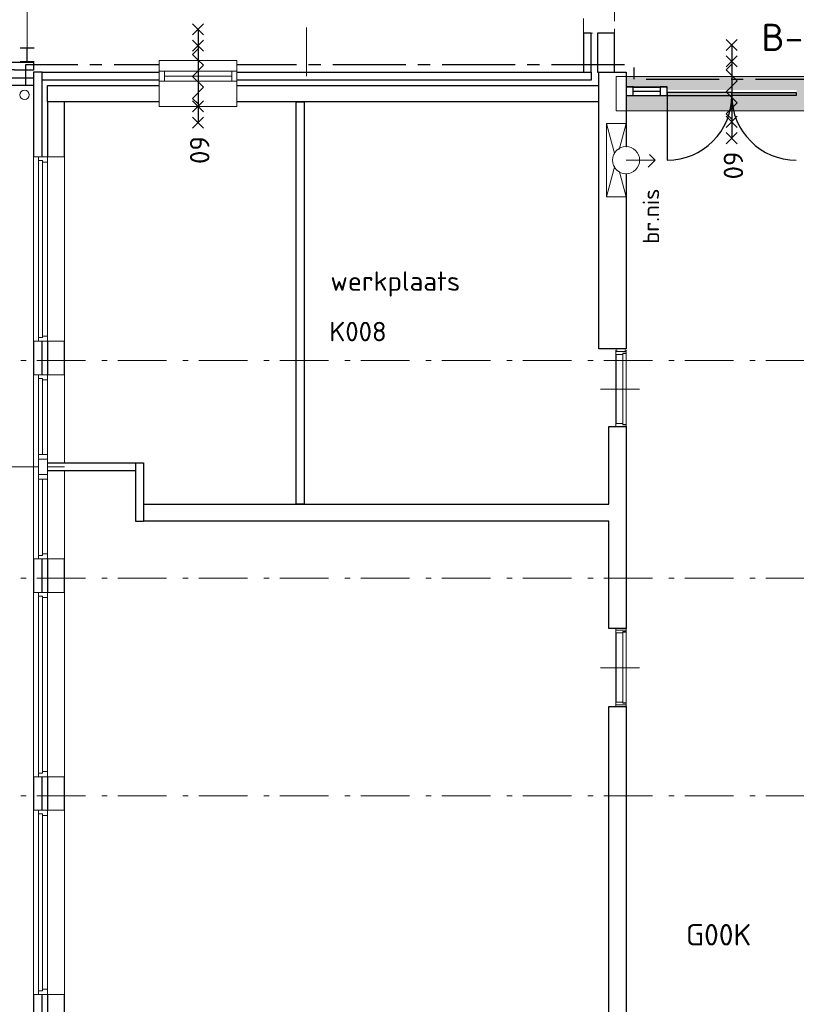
# Model space of a CAD drawing. Header units: millimetres. Extents: x -28579 to 211491, y -26192 to 102706.
# Tile 7 of 48: x -10281 to -294, y 2791 to 15454. Entities that reach past the tile are written whole.
import ezdxf

# ---------------------------------------------------------------- set-up
doc = ezdxf.new("R2010")
doc.units = ezdxf.units.MM
doc.header["$LTSCALE"] = 100
for name, pattern in [('B0202', [28.125, 18.75, -3.125, 3.125, -3.125]), ('HIDDEN', [9.525, 6.35, -3.175]), ('STYLE_06', [1.041641, 0.625, -0.208282, 0.069427, -0.138931])]:
    doc.linetypes.add(name, pattern=pattern)
for name, color, linetype in [('AA22FJ9-_GIPS', 251, 'Continuous'), ('AL22FF1-_KALKZANDST', 2, 'Continuous'), ('AL65_BEVEILIGING', 1, 'Continuous'), ('br.compartimentering', 4, 'B0202'), ('buitenkant kozijn', 2, 'Continuous'), ('draairichting', 1, 'Continuous')]:
    doc.layers.add(name, color=color, linetype=linetype)
doc.layers.add('hulplijnen', color=6, linetype='Continuous', plot=False)
doc.layers.add('None', color=7, linetype='Continuous', lineweight=5)
doc.styles.add('03_100', font='isocpeur.ttf')
doc.styles.add('Tekton Plus Regular', font='isocpeur.ttf')

# ---------------------------------------------------------------- blocks, each defined once
blk = doc.blocks.new('Group-75')
at = {"color": 8, "linetype": 'Continuous', "lineweight": 5}
blk.add_wipeout([(-57097, -9764), (-57097, -10726), (-56967, -10726), (-56967, -9764)], dxfattribs=at).dxf.layer = 'None'
at = {"layer": 'None', "color": 8, "linetype": 'Continuous', "lineweight": 5}
blk.add_lwpolyline([(-57097, -9764), (-57097, -10726), (-56967, -10726), (-56967, -9764)], close=True, dxfattribs=at)
at = {"color": 8, "linetype": 'Continuous', "lineweight": 5}
blk.add_wipeout([(-57006, -9790), (-57006, -10701), (-56967, -10701), (-56967, -9790)], dxfattribs=at).dxf.layer = 'None'
at = {"layer": 'None', "color": 8, "linetype": 'Continuous', "lineweight": 5}
blk.add_lwpolyline([(-57006, -9790), (-57006, -10701), (-56967, -10701), (-56967, -9790)], close=True, dxfattribs=at)
at = {"color": 8, "linetype": 'Continuous', "lineweight": 5}
blk.add_wipeout([(-57092, -9801), (-57092, -10690), (-57006, -10690), (-57006, -9801)], dxfattribs=at).dxf.layer = 'None'
at = {"layer": 'None', "color": 8, "linetype": 'Continuous', "lineweight": 5}
for p, q in [((-57082, -9764), (-56982, -9764)), ((-56793, -10248), (-57293, -10248)), ((-57082, -10726), (-56982, -10726))]:
    blk.add_line(p, q, dxfattribs=at)
for points in [[(-56982, -9745), (-56967, -9745), (-56967, -9784), (-57006, -9784), (-57006, -9801), (-57097, -9801), (-57097, -9745), (-57082, -9745)], [(-56982, -10745), (-56967, -10745), (-56967, -10706), (-57006, -10706), (-57006, -10690), (-57097, -10690), (-57097, -10745), (-57082, -10745)]]:
    blk.add_lwpolyline(points, dxfattribs=at)
blk.add_lwpolyline([(-57092, -9801), (-57092, -10690), (-57006, -10690), (-57006, -9801)], close=True, dxfattribs=at)
blk = doc.blocks.new('Group-76')
at = {"color": 8, "linetype": 'Continuous', "lineweight": 5}
blk.add_wipeout([(-57097, -6183), (-57097, -7145), (-56967, -7145), (-56967, -6183)], dxfattribs=at).dxf.layer = 'None'
at = {"layer": 'None', "color": 8, "linetype": 'Continuous', "lineweight": 5}
blk.add_lwpolyline([(-57097, -6183), (-57097, -7145), (-56967, -7145), (-56967, -6183)], close=True, dxfattribs=at)
at = {"color": 8, "linetype": 'Continuous', "lineweight": 5}
blk.add_wipeout([(-57006, -6208), (-57006, -7120), (-56967, -7120), (-56967, -6208)], dxfattribs=at).dxf.layer = 'None'
at = {"layer": 'None', "color": 8, "linetype": 'Continuous', "lineweight": 5}
blk.add_lwpolyline([(-57006, -6208), (-57006, -7120), (-56967, -7120), (-56967, -6208)], close=True, dxfattribs=at)
at = {"color": 8, "linetype": 'Continuous', "lineweight": 5}
blk.add_wipeout([(-57092, -6220), (-57092, -7108), (-57006, -7108), (-57006, -6220)], dxfattribs=at).dxf.layer = 'None'
at = {"layer": 'None', "color": 8, "linetype": 'Continuous', "lineweight": 5}
for p, q in [((-57082, -6183), (-56982, -6183)), ((-56793, -6667), (-57293, -6667)), ((-57082, -7145), (-56982, -7145))]:
    blk.add_line(p, q, dxfattribs=at)
for points in [[(-56982, -6164), (-56967, -6164), (-56967, -6203), (-57006, -6203), (-57006, -6220), (-57097, -6220), (-57097, -6164), (-57082, -6164)], [(-56982, -7164), (-56967, -7164), (-56967, -7125), (-57006, -7125), (-57006, -7108), (-57097, -7108), (-57097, -7164), (-57082, -7164)]]:
    blk.add_lwpolyline(points, dxfattribs=at)
blk.add_lwpolyline([(-57092, -6220), (-57092, -7108), (-57006, -7108), (-57006, -6220)], close=True, dxfattribs=at)
blk = doc.blocks.new('Group-83')
at = {"color": 8, "linetype": 'Continuous', "lineweight": 5}
blk.add_wipeout([(-64521, -12080), (-64407, -12080), (-64407, -14450), (-64521, -14450)], dxfattribs=at).dxf.layer = 'None'
at = {"layer": 'None', "color": 8, "linetype": 'Continuous', "lineweight": 5}
blk.add_lwpolyline([(-64521, -12080), (-64407, -12080), (-64407, -14450), (-64521, -14450)], close=True, dxfattribs=at)
at = {"color": 8, "linetype": 'Continuous', "lineweight": 5}
blk.add_wipeout([(-64587, -12080), (-64187, -12080), (-64187, -14450), (-64587, -14450)], dxfattribs=at).dxf.layer = 'None'
at = {"layer": 'None', "color": 8, "linetype": 'Continuous', "lineweight": 5}
blk.add_lwpolyline([(-64587, -12080), (-64187, -12080), (-64187, -14450), (-64587, -14450)], close=True, dxfattribs=at)
at = {"color": 8, "linetype": 'Continuous', "lineweight": 5}
blk.add_wipeout([(-64521, -12080), (-64407, -12080), (-64407, -14450), (-64521, -14450)], dxfattribs=at).dxf.layer = 'None'
at = {"layer": 'None', "color": 8, "linetype": 'Continuous', "lineweight": 5}
blk.add_lwpolyline([(-64521, -12080), (-64407, -12080), (-64407, -14450), (-64521, -14450)], close=True, dxfattribs=at)
at = {"color": 8, "linetype": 'Continuous', "lineweight": 5}
for points in [[(-64521, -12080), (-64407, -12080), (-64407, -12147), (-64471, -12147), (-64471, -12127), (-64521, -12127)], [(-64521, -14450), (-64407, -14450), (-64407, -14383), (-64471, -14383), (-64471, -14403), (-64521, -14403)]]:
    blk.add_wipeout(points, dxfattribs=at).dxf.layer = 'None'
at = {"layer": 'None', "color": 8, "linetype": 'Continuous', "lineweight": 5}
blk.add_line((-64471, -12147), (-64471, -14403), dxfattribs=at)
for points in [[(-64521, -12080), (-64407, -12080), (-64407, -12147), (-64471, -12147), (-64471, -12127), (-64521, -12127)], [(-64521, -14450), (-64407, -14450), (-64407, -14383), (-64471, -14383), (-64471, -14403), (-64521, -14403)]]:
    blk.add_lwpolyline(points, close=True, dxfattribs=at)
blk = doc.blocks.new('Group-84')
at = {"color": 8, "linetype": 'Continuous', "lineweight": 5}
blk.add_wipeout([(-64521, -9280), (-64407, -9280), (-64407, -11650), (-64521, -11650)], dxfattribs=at).dxf.layer = 'None'
at = {"layer": 'None', "color": 8, "linetype": 'Continuous', "lineweight": 5}
blk.add_lwpolyline([(-64521, -9280), (-64407, -9280), (-64407, -11650), (-64521, -11650)], close=True, dxfattribs=at)
at = {"color": 8, "linetype": 'Continuous', "lineweight": 5}
blk.add_wipeout([(-64587, -9280), (-64187, -9280), (-64187, -11650), (-64587, -11650)], dxfattribs=at).dxf.layer = 'None'
at = {"layer": 'None', "color": 8, "linetype": 'Continuous', "lineweight": 5}
blk.add_lwpolyline([(-64587, -9280), (-64187, -9280), (-64187, -11650), (-64587, -11650)], close=True, dxfattribs=at)
at = {"color": 8, "linetype": 'Continuous', "lineweight": 5}
blk.add_wipeout([(-64521, -9280), (-64407, -9280), (-64407, -11650), (-64521, -11650)], dxfattribs=at).dxf.layer = 'None'
at = {"layer": 'None', "color": 8, "linetype": 'Continuous', "lineweight": 5}
blk.add_lwpolyline([(-64521, -9280), (-64407, -9280), (-64407, -11650), (-64521, -11650)], close=True, dxfattribs=at)
at = {"color": 8, "linetype": 'Continuous', "lineweight": 5}
for points in [[(-64521, -9280), (-64407, -9280), (-64407, -9347), (-64471, -9347), (-64471, -9327), (-64521, -9327)], [(-64521, -11650), (-64407, -11650), (-64407, -11583), (-64471, -11583), (-64471, -11603), (-64521, -11603)]]:
    blk.add_wipeout(points, dxfattribs=at).dxf.layer = 'None'
at = {"layer": 'None', "color": 8, "linetype": 'Continuous', "lineweight": 5}
blk.add_line((-64471, -9347), (-64471, -11603), dxfattribs=at)
for points in [[(-64521, -9280), (-64407, -9280), (-64407, -9347), (-64471, -9347), (-64471, -9327), (-64521, -9327)], [(-64521, -11650), (-64407, -11650), (-64407, -11583), (-64471, -11583), (-64471, -11603), (-64521, -11603)]]:
    blk.add_lwpolyline(points, close=True, dxfattribs=at)
blk = doc.blocks.new('Group-85')
at = {"color": 8, "linetype": 'Continuous', "lineweight": 5}
blk.add_wipeout([(-64521, -6480), (-64407, -6480), (-64407, -8850), (-64521, -8850)], dxfattribs=at).dxf.layer = 'None'
at = {"layer": 'None', "color": 8, "linetype": 'Continuous', "lineweight": 5}
blk.add_lwpolyline([(-64521, -6480), (-64407, -6480), (-64407, -8850), (-64521, -8850)], close=True, dxfattribs=at)
at = {"color": 8, "linetype": 'Continuous', "lineweight": 5}
blk.add_wipeout([(-64587, -6480), (-64187, -6480), (-64187, -8850), (-64587, -8850)], dxfattribs=at).dxf.layer = 'None'
at = {"layer": 'None', "color": 8, "linetype": 'Continuous', "lineweight": 5}
blk.add_lwpolyline([(-64587, -6480), (-64187, -6480), (-64187, -8850), (-64587, -8850)], close=True, dxfattribs=at)
at = {"color": 8, "linetype": 'Continuous', "lineweight": 5}
blk.add_wipeout([(-64521, -6480), (-64407, -6480), (-64407, -8850), (-64521, -8850)], dxfattribs=at).dxf.layer = 'None'
at = {"layer": 'None', "color": 8, "linetype": 'Continuous', "lineweight": 5}
blk.add_lwpolyline([(-64521, -6480), (-64407, -6480), (-64407, -8850), (-64521, -8850)], close=True, dxfattribs=at)
at = {"color": 8, "linetype": 'Continuous', "lineweight": 5}
for points in [[(-64521, -6480), (-64407, -6480), (-64407, -6547), (-64471, -6547), (-64471, -6527), (-64521, -6527)], [(-64521, -8850), (-64407, -8850), (-64407, -8783), (-64471, -8783), (-64471, -8803), (-64521, -8803)]]:
    blk.add_wipeout(points, dxfattribs=at).dxf.layer = 'None'
at = {"layer": 'None', "color": 8, "linetype": 'Continuous', "lineweight": 5}
blk.add_line((-64471, -6547), (-64471, -8803), dxfattribs=at)
for points in [[(-64521, -6480), (-64407, -6480), (-64407, -6547), (-64471, -6547), (-64471, -6527), (-64521, -6527)], [(-64521, -8850), (-64407, -8850), (-64407, -8783), (-64471, -8783), (-64471, -8803), (-64521, -8803)]]:
    blk.add_lwpolyline(points, close=True, dxfattribs=at)
blk = doc.blocks.new('Group-86')
at = {"color": 8, "linetype": 'Continuous', "lineweight": 5}
blk.add_wipeout([(-64521, -3680), (-64407, -3680), (-64407, -6050), (-64521, -6050)], dxfattribs=at).dxf.layer = 'None'
at = {"layer": 'None', "color": 8, "linetype": 'Continuous', "lineweight": 5}
blk.add_lwpolyline([(-64521, -3680), (-64407, -3680), (-64407, -6050), (-64521, -6050)], close=True, dxfattribs=at)
at = {"color": 8, "linetype": 'Continuous', "lineweight": 5}
blk.add_wipeout([(-64587, -3680), (-64187, -3680), (-64187, -6050), (-64587, -6050)], dxfattribs=at).dxf.layer = 'None'
at = {"layer": 'None', "color": 8, "linetype": 'Continuous', "lineweight": 5}
blk.add_lwpolyline([(-64587, -3680), (-64187, -3680), (-64187, -6050), (-64587, -6050)], close=True, dxfattribs=at)
at = {"color": 8, "linetype": 'Continuous', "lineweight": 5}
blk.add_wipeout([(-64521, -3680), (-64407, -3680), (-64407, -6050), (-64521, -6050)], dxfattribs=at).dxf.layer = 'None'
at = {"layer": 'None', "color": 8, "linetype": 'Continuous', "lineweight": 5}
blk.add_lwpolyline([(-64521, -3680), (-64407, -3680), (-64407, -6050), (-64521, -6050)], close=True, dxfattribs=at)
at = {"color": 8, "linetype": 'Continuous', "lineweight": 5}
for points in [[(-64521, -3680), (-64407, -3680), (-64407, -3747), (-64471, -3747), (-64471, -3727), (-64521, -3727)], [(-64521, -6050), (-64407, -6050), (-64407, -5983), (-64471, -5983), (-64471, -6003), (-64521, -6003)]]:
    blk.add_wipeout(points, dxfattribs=at).dxf.layer = 'None'
at = {"layer": 'None', "color": 8, "linetype": 'Continuous', "lineweight": 5}
blk.add_line((-64471, -3747), (-64471, -6003), dxfattribs=at)
for points in [[(-64521, -3680), (-64407, -3680), (-64407, -3747), (-64471, -3747), (-64471, -3727), (-64521, -3727)], [(-64521, -6050), (-64407, -6050), (-64407, -5983), (-64471, -5983), (-64471, -6003), (-64521, -6003)]]:
    blk.add_lwpolyline(points, close=True, dxfattribs=at)
blk = doc.blocks.new('Group-211')
at = {"layer": 'None', "color": 92, "linetype": 'Continuous', "lineweight": 25}
for p, q in [((-64756, -2274), (-64576, -2274)), ((-64666, -2454), (-64666, -2274)), ((-64756, -2454), (-64576, -2454))]:
    blk.add_line(p, q, dxfattribs=at)
blk = doc.blocks.new('Group-217')
at = {"layer": 'None', "color": 8, "linetype": 'Continuous', "lineweight": 5}
for q in [(-56666, -3647), (-56681, -3810)]:
    blk.add_line((-56592, -3721), q, dxfattribs=at)
at = {"layer": 'None', "color": 8, "insert": (-56752, -4797), "char_height": 211.8, "attachment_point": 1, "rotation": 90, "line_spacing_factor": 0.979335, "style": 'Tekton Plus Regular'}
blk.add_mtext('br.nis', dxfattribs=at)
at = {"color": 8, "linetype": 'Continuous', "lineweight": 5}
blk.add_wipeout([(-57217, -3251), (-56967, -3251), (-56967, -4191), (-57217, -4191)], dxfattribs=at).dxf.layer = 'None'
at = {"layer": 'None', "color": 8, "linetype": 'Continuous', "lineweight": 5}
for p, q in [((-56967, -4191), (-57217, -3251)), ((-57217, -4191), (-56967, -3251))]:
    blk.add_line(p, q, dxfattribs=at)
blk.add_lwpolyline([(-57217, -3251), (-56967, -3251), (-56967, -4191), (-57217, -4191)], close=True, dxfattribs=at)
at = {"color": 8, "linetype": 'Continuous', "lineweight": 5}
blk.add_wipeout([(-56793, -3703), (-56831, -3831), (-56949, -3895), (-57077, -3857), (-57141, -3739), (-57103, -3611), (-56985, -3547), (-56857, -3585)], dxfattribs=at).dxf.layer = 'None'
at = {"layer": 'None', "color": 8, "linetype": 'Continuous', "lineweight": 5}
blk.add_line((-56967, -3721), (-56592, -3721), dxfattribs=at)
blk.add_circle((-56967, -3721), 175, dxfattribs=at)
blk = doc.blocks.new('60min br.w.')
at = {"layer": 'AL65_BEVEILIGING'}
for p, q in [((-671, 71), (-529, -71)), ((-671, -71), (-529, 71)), ((-600, 0), (600, 0)), ((-461, 71), (-319, -71)), ((-461, -71), (-319, 71)), ((319, -71), (461, 71)), ((319, 71), (461, -71)), ((529, -71), (671, 71)), ((529, 71), (671, -71))]:
    blk.add_line(p, q, dxfattribs=at)
blk.add_lwpolyline([(-351, 0), (-280, -71), (-139, 71), (3, -71), (144, 71), (286, -71), (356, 0)], dxfattribs=at)
at = {"layer": 'AL65_BEVEILIGING', "style": '03_100'}
blk.add_text('60', height=250, dxfattribs=at).set_placement((777, -104))

msp = doc.modelspace()

# ---------------------------------------------------------------- hatches: boundary and pattern name
at = {"layer": 'AA22FJ9-_GIPS', "linetype": 'Continuous', "lineweight": 0, "ltscale": 0.5}
msp.add_hatch(color=256, dxfattribs=at).paths.add_polyline_path([(-2612.49769, 14280.7835), (385.52791, 14280.7835), (385.52791, 14725.32973), (-2612.49769, 14725.32973)])

# ---------------------------------------------------------------- linework, layer by layer
at = {"layer": 'None', "color": 8, "linetype": 'STYLE_06', "lineweight": 5, "ltscale": 10}
msp.add_line((-10183, 14980), (-10183, 22055), dxfattribs=at)

# ---------------------------------------------------------------- block references
at = {"layer": 'None', "color": 7}
for name in ['Group-76', 'Group-75']:
    msp.add_blockref(name, (54483, 17368), dxfattribs=at)

# ---------------------------------------------------------------- texts
at = {"layer": 'None', "color": 92, "insert": (-1714, 3823.11047), "char_height": 275.730469, "attachment_point": 1, "line_spacing_factor": 0.976858, "style": 'Tekton Plus Regular'}
msp.add_mtext('G00K', dxfattribs=at)

# ---------------------------------------------------------------- wipeouts: each hides what was drawn before it
at = {"color": 8, "linetype": 'Continuous', "lineweight": 5}
for points in [[(-2931, 14777), (-2931, 15279), (-3031, 15279), (-3031, 14777)], [(-1667, 14831.8), (-1406.85001, 14831.8), (-1406.85001, 15064), (-1667, 15064)], [(-827, 14831.8), (-566.85001, 14831.8), (-566.85001, 15064), (-827, 15064)], [(-9994, -14687), (-9994, 14777), (-10104, 14777), (-10104, -14687), (-10104, -15092), (-9994, -15092)]]:
    msp.add_wipeout(points, dxfattribs=at).dxf.layer = 'None'

# ---------------------------------------------------------------- next in the draw order: linework, layer by layer
at = {"layer": 'AL22FF1-_KALKZANDST'}
for points in [[(-2931, 14777), (-2931, 15279), (-3031, 15279), (-3031, 14777)], [(-9994, -14687), (-9994, 14777), (-10104, 14777), (-10104, -14687), (-10104, -15092), (-9994, -15092)]]:
    msp.add_lwpolyline(points, close=True, dxfattribs=at)

# ---------------------------------------------------------------- next in the draw order: texts
at = {"layer": 'None', "color": 92, "insert": (-741.57093, 15401.21319), "char_height": 350, "attachment_point": 1, "line_spacing_factor": 0.976858, "style": 'Tekton Plus Regular'}
msp.add_mtext('B-02', dxfattribs=at)

# ---------------------------------------------------------------- next in the draw order: wipeouts: each hides what was drawn before it
at = {"color": 8, "linetype": 'Continuous', "lineweight": 5}
for points in [[(-2851, 14777), (-2631, 14777), (-2631, 15279), (-2851, 15279)], [(-8639, -207), (-8639, 13), (-2704, 13), (-2704, 6623), (-2484, 6623), (-2484, -1557), (-2704, -1557), (-2704, -207)]]:
    msp.add_wipeout(points, dxfattribs=at).dxf.layer = 'None'

# ---------------------------------------------------------------- next in the draw order: linework, layer by layer
at = {"layer": 'AL22FF1-_KALKZANDST'}
for points in [[(-2851, 14777), (-2631, 14777), (-2631, 15279), (-2851, 15279)], [(-8639, -207), (-8639, 13), (-2704, 13), (-2704, 6623), (-2484, 6623), (-2484, -1557), (-2704, -1557), (-2704, -207)]]:
    msp.add_lwpolyline(points, close=True, dxfattribs=at)
at = {"layer": 'None', "color": 8, "linetype": 'HIDDEN', "lineweight": 5, "ltscale": 0.3}
msp.add_lwpolyline([(-3031, 17910), (-2631, 17910), (-2631, 15279), (-3031, 15279)], close=True, dxfattribs=at)

# ---------------------------------------------------------------- next in the draw order: wipeouts: each hides what was drawn before it
at = {"color": 8, "linetype": 'Continuous', "lineweight": 5}
msp.add_wipeout([(-24757, 14708), (-24757, 14808), (-24757, 14908), (-24657, 14908), (-10347, 14908), (-10104, 14908), (-10104, 14806), (-10347, 14806), (-10347, 14808), (-24657, 14808), (-24657, 14708), (-10347, 14708), (-10104, 14708), (-10104, 14608), (-10347, 14608), (-24657, 14608), (-24757, 14608)], dxfattribs=at).dxf.layer = 'None'

# ---------------------------------------------------------------- next in the draw order: linework, layer by layer
at = {"layer": 'AL22FF1-_KALKZANDST'}
msp.add_lwpolyline([(-24757, 14708), (-24757, 14808), (-24757, 14908), (-24657, 14908), (-10347, 14908), (-10104, 14908), (-10104, 14806), (-10347, 14806), (-10347, 14808), (-24657, 14808), (-24657, 14708), (-10347, 14708), (-10104, 14708), (-10104, 14608), (-10347, 14608), (-24657, 14608), (-24757, 14608)], close=True, dxfattribs=at)

# ---------------------------------------------------------------- next in the draw order: block references
at = {"layer": 'None', "color": 7}
msp.add_blockref('Group-211', (54483, 17368), dxfattribs=at)

# ---------------------------------------------------------------- next in the draw order: wipeouts: each hides what was drawn before it
at = {"color": 8, "linetype": 'Continuous', "lineweight": 5}
msp.add_wipeout([(-9704, 14403), (-9924, 14403), (-9924, -14692), (-9904, -14692), (-9904, -14892), (-2704, -14892), (-2484, -14892), (-2484, -8202), (-2704, -8202), (-2704, -14692), (-9704, -14692)], dxfattribs=at).dxf.layer = 'None'

# ---------------------------------------------------------------- next in the draw order: linework, layer by layer
at = {"layer": 'AL22FF1-_KALKZANDST'}
msp.add_lwpolyline([(-9704, 14403), (-9924, 14403), (-9924, -14692), (-9904, -14692), (-9904, -14892), (-2704, -14892), (-2484, -14892), (-2484, -8202), (-2704, -8202), (-2704, -14692), (-9704, -14692)], close=True, dxfattribs=at)
at = {"layer": 'None', "color": 8, "linetype": 'Continuous', "lineweight": 5}
for p, q in [((-8487, 14858), (-8487, 14398)), ((-7487, 14863), (-7487, 14403))]:
    msp.add_line(p, q, dxfattribs=at)
at = {"layer": 'None', "color": 8, "linetype": 'STYLE_06', "lineweight": 5, "ltscale": 10}
msp.add_line((-12142, 5472), (9818, 5472), dxfattribs=at)

# ---------------------------------------------------------------- next in the draw order: texts
at = {"layer": 'None', "color": 1, "insert": (-6300, 11567.76641), "char_height": 250, "attachment_point": 1, "line_spacing_factor": 0.976858, "style": 'Tekton Plus Regular'}
msp.add_mtext('K008', dxfattribs=at)

# ---------------------------------------------------------------- next in the draw order: wipeouts: each hides what was drawn before it
at = {"color": 140, "linetype": 'Continuous', "lineweight": 15}
msp.add_wipeout([(-10177, 14530), (-10158.89592, 14487.70711), (-10176, 14445), (-10218.29289, 14426.89592), (-10261, 14444), (-10279.10408, 14486.29289), (-10262, 14529), (-10219.70711, 14547.10408)], dxfattribs=at).dxf.layer = 'None'

# ---------------------------------------------------------------- next in the draw order: linework, layer by layer
at = {"layer": 'None', "color": 140, "linetype": 'Continuous', "lineweight": 15}
msp.add_circle((-10219, 14487), 60.10824, dxfattribs=at)

# ---------------------------------------------------------------- next in the draw order: block references
at = {"layer": 'None', "color": 7}
for name in ['Group-86', 'Group-85', 'Group-84', 'Group-83']:
    msp.add_blockref(name, (54483, 17368), dxfattribs=at)

# ---------------------------------------------------------------- next in the draw order: wipeouts: each hides what was drawn before it
at = {"color": 8, "linetype": 'Continuous', "lineweight": 5}
for points in [[(-9994, 14777), (-2931, 14777), (-2931, 14677), (-9994, 14677)], [(-9924, 14607), (-2834, 14607), (-2834, 14397), (-9924, 14397)]]:
    msp.add_wipeout(points, dxfattribs=at).dxf.layer = 'None'
at = {"color": 1, "linetype": 'Continuous', "lineweight": 35}
msp.add_wipeout([(-6285, 11764.48), (-3987.89996, 11764.48), (-3987.89996, 12298), (-6285, 12298)], dxfattribs=at).dxf.layer = 'None'

# ---------------------------------------------------------------- next in the draw order: linework, layer by layer
at = {"layer": 'AL22FF1-_KALKZANDST'}
for points in [[(-9994, 14777), (-2931, 14777), (-2931, 14677), (-9994, 14677)], [(-9924, 14607), (-2834, 14607), (-2834, 14397), (-9924, 14397)]]:
    msp.add_lwpolyline(points, close=True, dxfattribs=at)
at = {"layer": 'None', "color": 8, "linetype": 'STYLE_06', "lineweight": 5, "ltscale": 10}
msp.add_line((-6593, 14727), (-6593, 22094), dxfattribs=at)
at = {"layer": 'None', "color": 8, "linetype": 'Continuous', "lineweight": 5}
for p, q in [((-8487, 14793), (-8487, 14397)), ((-7487, 14777), (-7487, 14397))]:
    msp.add_line(p, q, dxfattribs=at)

# ---------------------------------------------------------------- next in the draw order: texts
at = {"layer": 'None', "color": 1, "insert": (-6285, 12216.99172), "char_height": 250, "attachment_point": 1, "line_spacing_factor": 0.976858, "style": 'Tekton Plus Regular'}
msp.add_mtext('werkplaats ', dxfattribs=at)

# ---------------------------------------------------------------- next in the draw order: wipeouts: each hides what was drawn before it
at = {"color": 8, "linetype": 'Continuous', "lineweight": 5}
msp.add_wipeout([(-9924, 9753), (-8689, 9753), (-8689, 9653), (-9924, 9653)], dxfattribs=at).dxf.layer = 'None'

# ---------------------------------------------------------------- next in the draw order: linework, layer by layer
at = {"layer": 'AL22FF1-_KALKZANDST'}
msp.add_lwpolyline([(-9924, 9753), (-8689, 9753), (-8689, 9653), (-9924, 9653)], close=True, dxfattribs=at)
at = {"layer": 'None', "color": 8, "linetype": 'Continuous', "lineweight": 5}
msp.add_line((-9704, 9703), (-10399, 9703), dxfattribs=at)

# ---------------------------------------------------------------- next in the draw order: wipeouts: each hides what was drawn before it
at = {"color": 8, "linetype": 'Continuous', "lineweight": 5}
msp.add_wipeout([(-2484, 11223), (-2834, 11223), (-2834, 14403), (-2834, 14777), (-2484, 14777), (-2484, 14403)], dxfattribs=at).dxf.layer = 'None'

# ---------------------------------------------------------------- next in the draw order: linework, layer by layer
at = {"layer": 'AL22FF1-_KALKZANDST'}
msp.add_lwpolyline([(-2484, 11223), (-2834, 11223), (-2834, 14403), (-2834, 14777), (-2484, 14777), (-2484, 14403)], close=True, dxfattribs=at)

# ---------------------------------------------------------------- next in the draw order: wipeouts: each hides what was drawn before it
at = {"color": 8, "linetype": 'Continuous', "lineweight": 5}
for points in [[(-2704, 9003), (-5304, 9003), (-8789, 9003), (-8789, 9223), (-5304, 9223), (-2704, 9223), (-2704, 10223), (-2484, 10223), (-2484, 7623), (-2704, 7623)], [(-10038, 9803), (-9924, 9803), (-9924, 9603), (-10038, 9603)]]:
    msp.add_wipeout(points, dxfattribs=at).dxf.layer = 'None'

# ---------------------------------------------------------------- next in the draw order: linework, layer by layer
at = {"layer": 'AL22FF1-_KALKZANDST'}
msp.add_lwpolyline([(-2704, 9003), (-5304, 9003), (-8789, 9003), (-8789, 9223), (-5304, 9223), (-2704, 9223), (-2704, 10223), (-2484, 10223), (-2484, 7623), (-2704, 7623)], close=True, dxfattribs=at)
at = {"layer": 'None', "color": 8, "linetype": 'STYLE_06', "lineweight": 5, "ltscale": 10}
msp.add_line((-12142, 8272), (9818, 8272), dxfattribs=at)
at = {"layer": 'None', "color": 8, "linetype": 'Continuous', "lineweight": 5}
msp.add_lwpolyline([(-10038, 9803), (-9924, 9803), (-9924, 9603), (-10038, 9603)], close=True, dxfattribs=at)

# ---------------------------------------------------------------- next in the draw order: block references
at = {"layer": 'None', "color": 1}
msp.add_blockref('Group-217', (54483, 17368), dxfattribs=at)

# ---------------------------------------------------------------- next in the draw order: wipeouts: each hides what was drawn before it
at = {"color": 140, "linetype": 'Continuous', "lineweight": 15}
msp.add_wipeout([(-2439, 14587), (-1954, 14587), (-1954, 14473), (-2439, 14473)], dxfattribs=at).dxf.layer = 'None'

# ---------------------------------------------------------------- next in the draw order: wipeouts: each hides what was drawn before it
for points in [[(-2484, 14587), (-2394, 14587), (-2394, 14473), (-2484, 14473)], [(-1954, 14550), (-294, 14550), (-294, 14510), (-1954, 14510)]]:
    msp.add_wipeout(points, dxfattribs=at).dxf.layer = 'None'
at = {"color": 8, "linetype": 'Continuous', "lineweight": 5}
for points in [[(-6724, 14397), (-6624, 14397), (-6624, 9223), (-6724, 9223)], [(-10038, 9863), (-9924, 9863), (-9924, 9803), (-10038, 9803)], [(-8789, 9753), (-8689, 9753), (-8689, 9001), (-8789, 9001)], [(-10038, 9603), (-9924, 9603), (-9924, 9543), (-10038, 9543)]]:
    msp.add_wipeout(points, dxfattribs=at).dxf.layer = 'None'

# ---------------------------------------------------------------- next in the draw order: linework, layer by layer
at = {"layer": 'AL22FF1-_KALKZANDST'}
for points in [[(-6724, 14397), (-6624, 14397), (-6624, 9223), (-6724, 9223)], [(-8789, 9753), (-8689, 9753), (-8689, 9001), (-8789, 9001)]]:
    msp.add_lwpolyline(points, close=True, dxfattribs=at)
at = {"layer": 'buitenkant kozijn'}
for points in [[(-2484, 14477.39382), (-2394, 14477.39382), (-2394, 14591.39382), (-2484, 14591.39382)], [(-1124, 14517.39382), (-294, 14517.39382), (-294, 14477.39382), (-1124, 14477.39382)]]:
    msp.add_lwpolyline(points, close=True, dxfattribs=at)
at = {"layer": 'draairichting'}
msp.add_arc((-294, 14477.39382), 830, 180, 270, dxfattribs=at)
at = {"layer": 'None', "color": 8, "linetype": 'STYLE_06', "lineweight": 5, "ltscale": 10}
msp.add_line((-12142, 11072), (9818, 11072), dxfattribs=at)
at = {"layer": 'None', "color": 8, "linetype": 'Continuous', "lineweight": 5}
for points in [[(-10038, 9863), (-9924, 9863), (-9924, 9803), (-10038, 9803)], [(-10038, 9603), (-9924, 9603), (-9924, 9543), (-10038, 9543)]]:
    msp.add_lwpolyline(points, close=True, dxfattribs=at)

# ---------------------------------------------------------------- next in the draw order: block references
at = {"layer": 'AL65_BEVEILIGING', "rotation": 270}
msp.add_blockref('60min br.w.', (-1124, 14530), dxfattribs=at)

# ---------------------------------------------------------------- next in the draw order: wipeouts: each hides what was drawn before it
at = {"color": 140, "linetype": 'Continuous', "lineweight": 15}
msp.add_wipeout([(-2044, 14587), (-1954, 14587), (-1954, 14473), (-2044, 14473)], dxfattribs=at).dxf.layer = 'None'

# ---------------------------------------------------------------- next in the draw order: linework, layer by layer
at = {"layer": 'br.compartimentering', "color": 4, "linetype": 'B0202', "ltscale": 0.5, "flags": 128}
msp.add_lwpolyline([(-10204, 14608), (-10204, 14877), (-2384, 14877), (-2384, 14687), (136, 14687), (136, 14903), (8208, 14903), (8208, 13288)], dxfattribs=at)
at = {"layer": 'buitenkant kozijn'}
msp.add_line((-2394, 14534.39382), (-2044, 14534.39382), dxfattribs=at)
for points in [[(-2044, 14477.39382), (-1954, 14477.39382), (-1954, 14591.39382), (-2044, 14591.39382)], [(-1954, 14477.39382), (-1124, 14477.39382), (-1124, 14517.39382), (-1954, 14517.39382)]]:
    msp.add_lwpolyline(points, close=True, dxfattribs=at)
at = {"layer": 'draairichting'}
for p, q in [((-2394, 14591.39382), (-2044, 14591.39382)), ((-2394, 14477.39382), (-2044, 14477.39382)), ((-1954, 14477.39382), (-1954, 13647.39382))]:
    msp.add_line(p, q, dxfattribs=at)
msp.add_arc((-1954, 14477.39382), 830, 270, 0, dxfattribs=at)
at = {"layer": 'hulplijnen', "linetype": 'Continuous', "lineweight": 0, "ltscale": 0.5}
msp.add_lwpolyline([(-2612.49769, 14280.7835), (385.52791, 14280.7835), (385.52791, 14725.32973), (-2612.49769, 14725.32973)], close=True, dxfattribs=at)

# ---------------------------------------------------------------- next in the draw order: wipeouts: each hides what was drawn before it
at = {"color": 255, "linetype": 'Continuous', "lineweight": 5}
msp.add_wipeout([(-8487, 14927), (-7487, 14927), (-7487, 14337), (-8487, 14337)], dxfattribs=at).dxf.layer = 'None'

# ---------------------------------------------------------------- next in the draw order: linework, layer by layer
at = {"layer": 'None', "color": 255, "linetype": 'Continuous', "lineweight": 5}
msp.add_lwpolyline([(-8487, 14927), (-7487, 14927), (-7487, 14337), (-8487, 14337)], close=True, dxfattribs=at)

# ---------------------------------------------------------------- next in the draw order: wipeouts: each hides what was drawn before it
at = {"color": 8, "linetype": 'Continuous', "lineweight": 5}
msp.add_wipeout([(-8487, 14793), (-7487, 14793), (-7487, 14663), (-8487, 14663)], dxfattribs=at).dxf.layer = 'None'

# ---------------------------------------------------------------- next in the draw order: linework, layer by layer
at = {"layer": 'None', "color": 8, "linetype": 'Continuous', "lineweight": 5}
msp.add_lwpolyline([(-8487, 14793), (-7487, 14793), (-7487, 14663), (-8487, 14663)], close=True, dxfattribs=at)

# ---------------------------------------------------------------- next in the draw order: block references
at = {"layer": 'AL65_BEVEILIGING', "rotation": 270}
msp.add_blockref('60min br.w.', (-7987, 14728), dxfattribs=at)

# ---------------------------------------------------------------- next in the draw order: wipeouts: each hides what was drawn before it
at = {"color": 8, "linetype": 'Continuous', "lineweight": 5}
for points in [[(-8487, 14793), (-8420, 14793), (-8420, 14663), (-8487, 14663)], [(-7554, 14793), (-7487, 14793), (-7487, 14663), (-7554, 14663)]]:
    msp.add_wipeout(points, dxfattribs=at).dxf.layer = 'None'

# ---------------------------------------------------------------- next in the draw order: linework, layer by layer
at = {"layer": 'None', "color": 8, "linetype": 'Continuous', "lineweight": 5}
msp.add_line((-8420, 14728), (-7554, 14728), dxfattribs=at)
for points in [[(-8487, 14793), (-8420, 14793), (-8420, 14663), (-8487, 14663)], [(-7554, 14793), (-7487, 14793), (-7487, 14663), (-7554, 14663)]]:
    msp.add_lwpolyline(points, close=True, dxfattribs=at)

doc.saveas('drawing.dxf')
